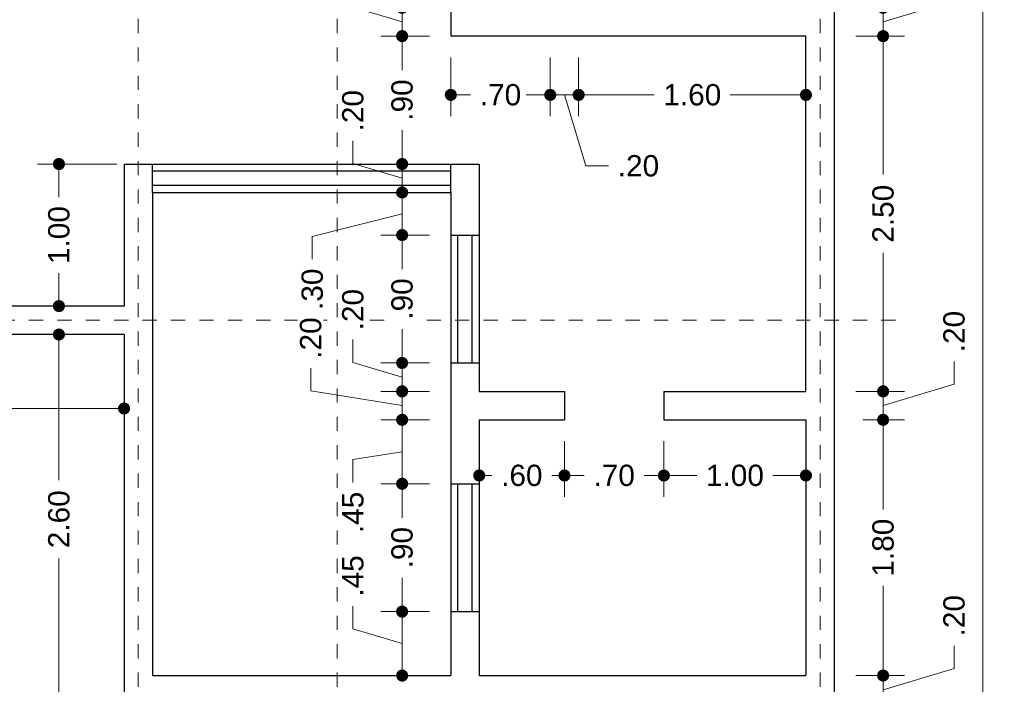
# Model space of a CAD drawing. Header units: millimetres. Extents: x -2.4 to 10.2, y -6 to 15.
# Tile 3 of 6: x 3.3 to 10.2, y -3.7 to 1. Entities that reach past the tile are written whole.
import ezdxf

# ---------------------------------------------------------------- set-up
doc = ezdxf.new("R2010")
doc.units = ezdxf.units.MM
doc.header["$LTSCALE"] = 0.001
doc.linetypes.add('CENTER2', pattern=[28.575, 19.05, -3.175, 3.175, -3.175])
for name, color, linetype, lineweight in [('Cotas', 7, 'Continuous', 18), ('Ejes', 7, 'CENTER2', 5), ('Muros', 7, 'Continuous', 30), ('Ventanas', 250, 'Continuous', 25)]:
    doc.layers.add(name, color=color, linetype=linetype, lineweight=lineweight)
doc.styles.get("Standard").update_dxf_attribs({"font": 'arial.ttf'})
doc.dimstyles.new('1-100', dxfattribs={"dimscale": 100, "dimtxt": 0.0015, "dimasz": 0.00085, "dimexe": 0.0015, "dimexo": 0.0015, "dimgap": 0.0008, "dimtad": 0, "dimzin": 4, "dimdsep": 46, "dimtxsty": 'Standard', "dimblk": 'DOT', "dimcen": 0.0009, "dimclrd": 256, "dimclre": 256, "dimclrt": 256, "dimadec": 0, "dimazin": 0, "dimtfac": 1, "dimtofl": 0, "dimtmove": 1, "dimatfit": 2, "dimfxl": 0.0015, "dimtfill": 1, "dimtolj": 1, "dimtzin": 4, "dimlwd": -1, "dimlwe": -1, "dimarcsym": 0})

# ---------------------------------------------------------------- blocks, each defined once
blk = doc.blocks.new('_DOT')
at = {"color": 0, "linetype": 'ByBlock'}
blk.add_line((-0.5, 0), (-1, 0), dxfattribs=at)
at = {"color": 0, "linetype": 'ByBlock', "const_width": 0.5}
blk.add_lwpolyline([(-0.25, 0, 1), (0.25, 0, 1)], format="xyb", close=True, dxfattribs=at)
blk = doc.blocks.new('*D76')
at = {"layer": 'Cotas', "transparency": 16777216}
for p, q in [((-0.2102, -1.35), (-0.2102, -5.2166)), ((9.05, -3.95), (9.05, -5.2166)), ((-0.1252, -5.0666), (4.1451, -5.0666)), ((8.965, -5.0666), (4.6947, -5.0666))]:
    blk.add_line(p, q, dxfattribs=at)
at = {"layer": 'Defpoints', "color": 0, "transparency": 16777216}
for p in [(-0.2102, -1.2), (9.05, -3.8), (9.05, -5.0666)]:
    blk.add_point(p, dxfattribs=at)
at = {"layer": 'Cotas', "transparency": 16777216, "xscale": 0.08499999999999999, "yscale": 0.08499999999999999, "zscale": 0.08499999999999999, "rotation": 180}
blk.add_blockref('_DOT', (-0.2102, -5.0666), dxfattribs=at)
at = {"layer": 'Cotas', "transparency": 16777216, "xscale": 0.08499999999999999, "yscale": 0.08499999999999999, "zscale": 0.08499999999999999}
blk.add_blockref('_DOT', (9.05, -5.0666), dxfattribs=at)
at = {"layer": 'Cotas', "transparency": 16777216, "insert": (4.4199, -5.0666), "char_height": 0.15, "attachment_point": 5, "bg_fill": 3, "box_fill_scale": 1.1, "bg_fill_color": 256, "bg_fill_true_color": 13158600, "bg_fill_transparency": 0}
blk.add_mtext('\\A1;9.26', dxfattribs=at)
blk = doc.blocks.new('*D77')
at = {"layer": 'Cotas', "transparency": 16777216}
for p, q in [((-0.1102, -1.35), (-0.1102, -4.9458)), ((4.15, -3.95), (4.15, -4.9458)), ((-0.0252, -4.7958), (1.7421, -4.7958)), ((4.065, -4.7958), (2.2977, -4.7958))]:
    blk.add_line(p, q, dxfattribs=at)
at = {"layer": 'Defpoints', "color": 0, "transparency": 16777216}
for p in [(-0.1102, -1.2), (4.15, -3.8), (4.15, -4.7958)]:
    blk.add_point(p, dxfattribs=at)
at = {"layer": 'Cotas', "transparency": 16777216, "xscale": 0.08499999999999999, "yscale": 0.08499999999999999, "zscale": 0.08499999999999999, "rotation": 180}
blk.add_blockref('_DOT', (-0.1102, -4.7958), dxfattribs=at)
at = {"layer": 'Cotas', "transparency": 16777216, "xscale": 0.08499999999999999, "yscale": 0.08499999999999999, "zscale": 0.08499999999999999}
blk.add_blockref('_DOT', (4.15, -4.7958), dxfattribs=at)
at = {"layer": 'Cotas', "transparency": 16777216, "insert": (2.0199, -4.7958), "char_height": 0.15, "attachment_point": 5, "bg_fill": 3, "box_fill_scale": 1.1, "bg_fill_color": 256, "bg_fill_true_color": 13158600, "bg_fill_transparency": 0}
blk.add_mtext('\\A1;4.26', dxfattribs=at)
blk = doc.blocks.new('*D81')
at = {"layer": 'Cotas', "transparency": 16777216}
for p, q in [((1.1, -1.35), (1.1, -1.8705)), ((4.05, -1.35), (4.05, -1.8705)), ((1.185, -1.7205), (2.2983, -1.7205)), ((3.965, -1.7205), (2.8517, -1.7205))]:
    blk.add_line(p, q, dxfattribs=at)
at = {"layer": 'Defpoints', "color": 0, "transparency": 16777216}
for p in [(1.1, -1.2), (4.05, -1.2), (4.05, -1.7205)]:
    blk.add_point(p, dxfattribs=at)
at = {"layer": 'Cotas', "transparency": 16777216, "xscale": 0.08499999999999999, "yscale": 0.08499999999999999, "zscale": 0.08499999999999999, "rotation": 180}
blk.add_blockref('_DOT', (1.1, -1.7205), dxfattribs=at)
at = {"layer": 'Cotas', "transparency": 16777216, "xscale": 0.08499999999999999, "yscale": 0.08499999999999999, "zscale": 0.08499999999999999}
blk.add_blockref('_DOT', (4.05, -1.7205), dxfattribs=at)
at = {"layer": 'Cotas', "transparency": 16777216, "insert": (2.575, -1.7205), "char_height": 0.15, "attachment_point": 5, "bg_fill": 3, "box_fill_scale": 1.1, "bg_fill_color": 256, "bg_fill_true_color": 13158600, "bg_fill_transparency": 0}
blk.add_mtext('\\A1;2.95', dxfattribs=at)
blk = doc.blocks.new('*D89')
at = {"layer": 'Cotas', "transparency": 16777216}
for p, q in [((-0.3606, 14.4), (-1.5547, 14.4)), ((-1.4047, 14.315), (-1.4047, 5.6258)), ((-1.4047, -3.715), (-1.4047, 4.9742)), ((3.9, -3.8), (-1.5547, -3.8))]:
    blk.add_line(p, q, dxfattribs=at)
at = {"layer": 'Defpoints', "color": 0, "transparency": 16777216}
for p in [(-1.4047, 14.4), (-0.2106, 14.4), (4.05, -3.8)]:
    blk.add_point(p, dxfattribs=at)
at = {"layer": 'Cotas', "transparency": 16777216, "xscale": 0.08499999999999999, "yscale": 0.08499999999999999, "zscale": 0.08499999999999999}
for p, rotation in [((-1.4047, 14.4), 90), ((-1.4047, -3.8), 270)]:
    blk.add_blockref('_DOT', p, dxfattribs=dict(at, rotation=rotation))
at = {"layer": 'Cotas', "transparency": 16777216, "insert": (-1.4047, 5.3), "char_height": 0.15, "attachment_point": 5, "rotation": 90, "bg_fill": 3, "box_fill_scale": 1.1, "bg_fill_color": 256, "bg_fill_true_color": 13158600, "bg_fill_transparency": 0}
blk.add_mtext('\\A1;18.20', dxfattribs=at)
blk = doc.blocks.new('*D110')
at = {"layer": 'Cotas', "transparency": 16777216}
for p, q in [((5.6612, -3.2711), (5.6612, -3.1111)), ((6.2, -3.15), (5.8575, -3.15)), ((6.0075, -3.515), (6.0075, -3.235)), ((6.0075, -3.375), (5.6612, -3.2711)), ((6.2, -3.6), (5.8575, -3.6))]:
    blk.add_line(p, q, dxfattribs=at)
at = {"layer": 'Defpoints', "color": 0, "transparency": 16777216}
for p in [(6.0075, -3.15), (6.35, -3.15), (6.35, -3.6)]:
    blk.add_point(p, dxfattribs=at)
at = {"layer": 'Cotas', "transparency": 16777216, "xscale": 0.08499999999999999, "yscale": 0.08499999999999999, "zscale": 0.08499999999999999}
for p, rotation in [((6.0075, -3.15), 90), ((6.0075, -3.6), 270)]:
    blk.add_blockref('_DOT', p, dxfattribs=dict(at, rotation=rotation))
at = {"layer": 'Cotas', "transparency": 16777216, "insert": (5.6612, -2.8992), "char_height": 0.15, "attachment_point": 5, "rotation": 90, "bg_fill": 3, "box_fill_scale": 1.1, "bg_fill_color": 256, "bg_fill_true_color": 13158600, "bg_fill_transparency": 0}
blk.add_mtext('\\A1;.45', dxfattribs=at)
blk = doc.blocks.new('*D111')
at = {"layer": 'Cotas', "transparency": 16777216}
for p, q in [((6.2, -2.25), (5.8575, -2.25)), ((6.0075, -2.335), (6.0075, -2.4889)), ((6.0075, -3.065), (6.0075, -2.9111)), ((6.2, -3.15), (5.8575, -3.15))]:
    blk.add_line(p, q, dxfattribs=at)
at = {"layer": 'Defpoints', "color": 0, "transparency": 16777216}
for p in [(6.0075, -2.25), (6.35, -2.25), (6.35, -3.15)]:
    blk.add_point(p, dxfattribs=at)
at = {"layer": 'Cotas', "transparency": 16777216, "xscale": 0.08499999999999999, "yscale": 0.08499999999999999, "zscale": 0.08499999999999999}
for p, rotation in [((6.0075, -2.25), 90), ((6.0075, -3.15), 270)]:
    blk.add_blockref('_DOT', p, dxfattribs=dict(at, rotation=rotation))
at = {"layer": 'Cotas', "transparency": 16777216, "insert": (6.0075, -2.7), "char_height": 0.15, "attachment_point": 5, "rotation": 90, "bg_fill": 3, "box_fill_scale": 1.1, "bg_fill_color": 256, "bg_fill_true_color": 13158600, "bg_fill_transparency": 0}
blk.add_mtext('\\A1;.90', dxfattribs=at)
blk = doc.blocks.new('*D112')
at = {"layer": 'Cotas', "transparency": 16777216}
for p, q in [((6.2, -1.8), (5.8575, -1.8)), ((6.0075, -2.165), (6.0075, -1.885)), ((6.0075, -2.025), (5.6612, -2.0802)), ((5.6612, -2.0802), (5.6612, -2.2402)), ((6.2, -2.25), (5.8575, -2.25))]:
    blk.add_line(p, q, dxfattribs=at)
at = {"layer": 'Defpoints', "color": 0, "transparency": 16777216}
for p in [(6.0075, -1.8), (6.35, -1.8), (6.35, -2.25)]:
    blk.add_point(p, dxfattribs=at)
at = {"layer": 'Cotas', "transparency": 16777216, "xscale": 0.08499999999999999, "yscale": 0.08499999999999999, "zscale": 0.08499999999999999}
for p, rotation in [((6.0075, -1.8), 90), ((6.0075, -2.25), 270)]:
    blk.add_blockref('_DOT', p, dxfattribs=dict(at, rotation=rotation))
at = {"layer": 'Cotas', "transparency": 16777216, "insert": (5.6612, -2.4521), "char_height": 0.15, "attachment_point": 5, "rotation": 90, "bg_fill": 3, "box_fill_scale": 1.1, "bg_fill_color": 256, "bg_fill_true_color": 13158600, "bg_fill_transparency": 0}
blk.add_mtext('\\A1;.45', dxfattribs=at)
blk = doc.blocks.new('*D113')
at = {"layer": 'Cotas', "transparency": 16777216}
for p, q in [((5.364, -1.596), (5.364, -1.436)), ((6.0075, -1.515), (6.0075, -1.43)), ((6.0075, -1.7), (5.364, -1.596)), ((6.2, -1.6), (5.8575, -1.6)), ((6.0075, -1.8), (6.0075, -1.6)), ((6.2, -1.8), (5.8575, -1.8)), ((6.0075, -1.885), (6.0075, -1.97))]:
    blk.add_line(p, q, dxfattribs=at)
at = {"layer": 'Defpoints', "color": 0, "transparency": 16777216}
for p in [(6.0075, -1.6), (6.35, -1.6), (6.35, -1.8)]:
    blk.add_point(p, dxfattribs=at)
at = {"layer": 'Cotas', "transparency": 16777216, "xscale": 0.08499999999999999, "yscale": 0.08499999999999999, "zscale": 0.08499999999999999}
for p, rotation in [((6.0075, -1.6), 270), ((6.0075, -1.8), 90)]:
    blk.add_blockref('_DOT', p, dxfattribs=dict(at, rotation=rotation))
at = {"layer": 'Cotas', "transparency": 16777216, "insert": (5.364, -1.2249), "char_height": 0.15, "attachment_point": 5, "rotation": 90, "bg_fill": 3, "box_fill_scale": 1.1, "bg_fill_color": 256, "bg_fill_true_color": 13158600, "bg_fill_transparency": 0}
blk.add_mtext('\\A1;.20', dxfattribs=at)
blk = doc.blocks.new('*D114')
at = {"layer": 'Cotas', "transparency": 16777216}
for p, q in [((5.6609, -1.396), (5.6609, -1.236)), ((6.0075, -1.315), (6.0075, -1.23)), ((6.0075, -1.5), (5.6609, -1.396)), ((6.2, -1.4), (5.8575, -1.4)), ((6.0075, -1.6), (6.0075, -1.4)), ((6.2, -1.6), (5.8575, -1.6)), ((6.0075, -1.685), (6.0075, -1.77))]:
    blk.add_line(p, q, dxfattribs=at)
at = {"layer": 'Defpoints', "color": 0, "transparency": 16777216}
for p in [(6.0075, -1.4), (6.35, -1.4), (6.35, -1.6)]:
    blk.add_point(p, dxfattribs=at)
at = {"layer": 'Cotas', "transparency": 16777216, "xscale": 0.08499999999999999, "yscale": 0.08499999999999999, "zscale": 0.08499999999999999}
for p, rotation in [((6.0075, -1.4), 270), ((6.0075, -1.6), 90)]:
    blk.add_blockref('_DOT', p, dxfattribs=dict(at, rotation=rotation))
at = {"layer": 'Cotas', "transparency": 16777216, "insert": (5.6609, -1.0249), "char_height": 0.15, "attachment_point": 5, "rotation": 90, "bg_fill": 3, "box_fill_scale": 1.1, "bg_fill_color": 256, "bg_fill_true_color": 13158600, "bg_fill_transparency": 0}
blk.add_mtext('\\A1;.20', dxfattribs=at)
blk = doc.blocks.new('*D115')
at = {"layer": 'Cotas', "transparency": 16777216}
for p, q in [((6.2, -0.5), (5.8575, -0.5)), ((6.0075, -0.585), (6.0075, -0.7389)), ((6.0075, -1.315), (6.0075, -1.1611)), ((6.2, -1.4), (5.8575, -1.4))]:
    blk.add_line(p, q, dxfattribs=at)
at = {"layer": 'Defpoints', "color": 0, "transparency": 16777216}
for p in [(6.0075, -0.5), (6.35, -0.5), (6.35, -1.4)]:
    blk.add_point(p, dxfattribs=at)
at = {"layer": 'Cotas', "transparency": 16777216, "xscale": 0.08499999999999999, "yscale": 0.08499999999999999, "zscale": 0.08499999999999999}
for p, rotation in [((6.0075, -0.5), 90), ((6.0075, -1.4), 270)]:
    blk.add_blockref('_DOT', p, dxfattribs=dict(at, rotation=rotation))
at = {"layer": 'Cotas', "transparency": 16777216, "insert": (6.0075, -0.95), "char_height": 0.15, "attachment_point": 5, "rotation": 90, "bg_fill": 3, "box_fill_scale": 1.1, "bg_fill_color": 256, "bg_fill_true_color": 13158600, "bg_fill_transparency": 0}
blk.add_mtext('\\A1;.90', dxfattribs=at)
blk = doc.blocks.new('*D116')
at = {"layer": 'Cotas', "transparency": 16777216}
for p, q in [((6.0075, -0.115), (6.0075, -0.03)), ((6.2, -0.2), (5.8575, -0.2)), ((6.0075, -0.5), (6.0075, -0.2)), ((6.0075, -0.35), (5.3753, -0.5103)), ((5.3753, -0.5103), (5.3753, -0.6703)), ((6.2, -0.5), (5.8575, -0.5)), ((6.0075, -0.585), (6.0075, -0.67))]:
    blk.add_line(p, q, dxfattribs=at)
at = {"layer": 'Defpoints', "color": 0, "transparency": 16777216}
for p in [(6.0075, -0.2), (6.35, -0.2), (6.35, -0.5)]:
    blk.add_point(p, dxfattribs=at)
at = {"layer": 'Cotas', "transparency": 16777216, "xscale": 0.08499999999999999, "yscale": 0.08499999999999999, "zscale": 0.08499999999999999}
for p, rotation in [((6.0075, -0.2), 270), ((6.0075, -0.5), 90)]:
    blk.add_blockref('_DOT', p, dxfattribs=dict(at, rotation=rotation))
at = {"layer": 'Cotas', "transparency": 16777216, "insert": (5.3753, -0.8814), "char_height": 0.15, "attachment_point": 5, "rotation": 90, "bg_fill": 3, "box_fill_scale": 1.1, "bg_fill_color": 256, "bg_fill_true_color": 13158600, "bg_fill_transparency": 0}
blk.add_mtext('\\A1;.30', dxfattribs=at)
blk = doc.blocks.new('*D117')
at = {"layer": 'Cotas', "transparency": 16777216}
for p, q in [((5.6609, 0.004), (5.6609, 0.164)), ((6.0075, 0.085), (6.0075, 0.17)), ((6.0075, -0.1), (5.6609, 0.004)), ((6.2, 0), (5.8575, 0)), ((6.0075, -0.2), (6.0075, 0)), ((6.2, -0.2), (5.8575, -0.2)), ((6.0075, -0.285), (6.0075, -0.37))]:
    blk.add_line(p, q, dxfattribs=at)
at = {"layer": 'Defpoints', "color": 0, "transparency": 16777216}
for p in [(6.0075, 0), (6.35, 0), (6.35, -0.2)]:
    blk.add_point(p, dxfattribs=at)
at = {"layer": 'Cotas', "transparency": 16777216, "xscale": 0.08499999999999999, "yscale": 0.08499999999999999, "zscale": 0.08499999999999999}
for p, rotation in [((6.0075, 0), 270), ((6.0075, -0.2), 90)]:
    blk.add_blockref('_DOT', p, dxfattribs=dict(at, rotation=rotation))
at = {"layer": 'Cotas', "transparency": 16777216, "insert": (5.6609, 0.3751), "char_height": 0.15, "attachment_point": 5, "rotation": 90, "bg_fill": 3, "box_fill_scale": 1.1, "bg_fill_color": 256, "bg_fill_true_color": 13158600, "bg_fill_transparency": 0}
blk.add_mtext('\\A1;.20', dxfattribs=at)
blk = doc.blocks.new('*D118')
at = {"layer": 'Cotas', "transparency": 16777216}
for p, q in [((6.55, -1.95), (6.55, -2.3421)), ((7.15, -1.95), (7.15, -2.3421)), ((6.635, -2.1921), (6.6389, -2.1921)), ((7.065, -2.1921), (7.0611, -2.1921))]:
    blk.add_line(p, q, dxfattribs=at)
at = {"layer": 'Defpoints', "color": 0, "transparency": 16777216}
for p in [(6.55, -1.8), (7.15, -1.8), (7.15, -2.1921)]:
    blk.add_point(p, dxfattribs=at)
at = {"layer": 'Cotas', "transparency": 16777216, "xscale": 0.08499999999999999, "yscale": 0.08499999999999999, "zscale": 0.08499999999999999, "rotation": 180}
blk.add_blockref('_DOT', (6.55, -2.1921), dxfattribs=at)
at = {"layer": 'Cotas', "transparency": 16777216, "xscale": 0.08499999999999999, "yscale": 0.08499999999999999, "zscale": 0.08499999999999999}
blk.add_blockref('_DOT', (7.15, -2.1921), dxfattribs=at)
at = {"layer": 'Cotas', "transparency": 16777216, "insert": (6.85, -2.1921), "char_height": 0.15, "attachment_point": 5, "bg_fill": 3, "box_fill_scale": 1.1, "bg_fill_color": 256, "bg_fill_true_color": 13158600, "bg_fill_transparency": 0}
blk.add_mtext('\\A1;.60', dxfattribs=at)
blk = doc.blocks.new('*D119')
at = {"layer": 'Cotas', "transparency": 16777216}
for p, q in [((7.15, -1.95), (7.15, -2.3421)), ((7.85, -1.95), (7.85, -2.3421)), ((7.235, -2.1921), (7.2889, -2.1921)), ((7.765, -2.1921), (7.7111, -2.1921))]:
    blk.add_line(p, q, dxfattribs=at)
at = {"layer": 'Defpoints', "color": 0, "transparency": 16777216}
for p in [(7.15, -1.8), (7.85, -1.8), (7.85, -2.1921)]:
    blk.add_point(p, dxfattribs=at)
at = {"layer": 'Cotas', "transparency": 16777216, "xscale": 0.08499999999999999, "yscale": 0.08499999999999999, "zscale": 0.08499999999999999, "rotation": 180}
blk.add_blockref('_DOT', (7.15, -2.1921), dxfattribs=at)
at = {"layer": 'Cotas', "transparency": 16777216, "xscale": 0.08499999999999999, "yscale": 0.08499999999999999, "zscale": 0.08499999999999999}
blk.add_blockref('_DOT', (7.85, -2.1921), dxfattribs=at)
at = {"layer": 'Cotas', "transparency": 16777216, "insert": (7.5, -2.1921), "char_height": 0.15, "attachment_point": 5, "bg_fill": 3, "box_fill_scale": 1.1, "bg_fill_color": 256, "bg_fill_true_color": 13158600, "bg_fill_transparency": 0}
blk.add_mtext('\\A1;.70', dxfattribs=at)
blk = doc.blocks.new('*D120')
at = {"layer": 'Cotas', "transparency": 16777216}
for p, q in [((7.85, -1.95), (7.85, -2.3421)), ((8.85, -1.95), (8.85, -2.3421)), ((7.935, -2.1921), (8.0825, -2.1921)), ((8.765, -2.1921), (8.6175, -2.1921))]:
    blk.add_line(p, q, dxfattribs=at)
at = {"layer": 'Defpoints', "color": 0, "transparency": 16777216}
for p in [(7.85, -1.8), (8.85, -1.8), (8.85, -2.1921)]:
    blk.add_point(p, dxfattribs=at)
at = {"layer": 'Cotas', "transparency": 16777216, "xscale": 0.08499999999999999, "yscale": 0.08499999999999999, "zscale": 0.08499999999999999, "rotation": 180}
blk.add_blockref('_DOT', (7.85, -2.1921), dxfattribs=at)
at = {"layer": 'Cotas', "transparency": 16777216, "xscale": 0.08499999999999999, "yscale": 0.08499999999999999, "zscale": 0.08499999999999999}
blk.add_blockref('_DOT', (8.85, -2.1921), dxfattribs=at)
at = {"layer": 'Cotas', "transparency": 16777216, "insert": (8.35, -2.1921), "char_height": 0.15, "attachment_point": 5, "bg_fill": 3, "box_fill_scale": 1.1, "bg_fill_color": 256, "bg_fill_true_color": 13158600, "bg_fill_transparency": 0}
blk.add_mtext('\\A1;1.00', dxfattribs=at)
blk = doc.blocks.new('*D121')
at = {"layer": 'Cotas', "transparency": 16777216}
for p, q in [((6.2, 0.9), (5.8575, 0.9)), ((6.0075, 0.815), (6.0075, 0.6611)), ((6.0075, 0.085), (6.0075, 0.2389)), ((6.2, 0), (5.8575, 0))]:
    blk.add_line(p, q, dxfattribs=at)
at = {"layer": 'Defpoints', "color": 0, "transparency": 16777216}
for p in [(6.0075, 0.9), (6.35, 0.9), (6.35, 0)]:
    blk.add_point(p, dxfattribs=at)
at = {"layer": 'Cotas', "transparency": 16777216, "xscale": 0.08499999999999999, "yscale": 0.08499999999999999, "zscale": 0.08499999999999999}
for p, rotation in [((6.0075, 0.9), 90), ((6.0075, 0), 270)]:
    blk.add_blockref('_DOT', p, dxfattribs=dict(at, rotation=rotation))
at = {"layer": 'Cotas', "transparency": 16777216, "insert": (6.0075, 0.45), "char_height": 0.15, "attachment_point": 5, "rotation": 90, "bg_fill": 3, "box_fill_scale": 1.1, "bg_fill_color": 256, "bg_fill_true_color": 13158600, "bg_fill_transparency": 0}
blk.add_mtext('\\A1;.90', dxfattribs=at)
blk = doc.blocks.new('*D122')
at = {"layer": 'Cotas', "transparency": 16777216}
for p, q in [((5.6609, 1.104), (5.6609, 1.264)), ((6.0075, 1.185), (6.0075, 1.27)), ((6.0075, 1), (5.6609, 1.104)), ((6.2, 1.1), (5.8575, 1.1)), ((6.0075, 0.9), (6.0075, 1.1)), ((6.2, 0.9), (5.8575, 0.9)), ((6.0075, 0.815), (6.0075, 0.73))]:
    blk.add_line(p, q, dxfattribs=at)
at = {"layer": 'Defpoints', "color": 0, "transparency": 16777216}
for p in [(6.0075, 1.1), (6.35, 1.1), (6.35, 0.9)]:
    blk.add_point(p, dxfattribs=at)
at = {"layer": 'Cotas', "transparency": 16777216, "xscale": 0.08499999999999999, "yscale": 0.08499999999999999, "zscale": 0.08499999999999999}
for p, rotation in [((6.0075, 1.1), 270), ((6.0075, 0.9), 90)]:
    blk.add_blockref('_DOT', p, dxfattribs=dict(at, rotation=rotation))
at = {"layer": 'Cotas', "transparency": 16777216, "insert": (5.6609, 1.4751), "char_height": 0.15, "attachment_point": 5, "rotation": 90, "bg_fill": 3, "box_fill_scale": 1.1, "bg_fill_color": 256, "bg_fill_true_color": 13158600, "bg_fill_transparency": 0}
blk.add_mtext('\\A1;.20', dxfattribs=at)
blk = doc.blocks.new('*D127')
at = {"layer": 'Cotas', "transparency": 16777216}
for p, q in [((6.35, 0.75), (6.35, 0.3365)), ((7.05, 0.75), (7.05, 0.3365)), ((6.435, 0.4865), (6.4889, 0.4865)), ((6.965, 0.4865), (6.9111, 0.4865))]:
    blk.add_line(p, q, dxfattribs=at)
at = {"layer": 'Defpoints', "color": 0, "transparency": 16777216}
for p in [(6.35, 0.9), (7.05, 0.9), (7.05, 0.4865)]:
    blk.add_point(p, dxfattribs=at)
at = {"layer": 'Cotas', "transparency": 16777216, "xscale": 0.08499999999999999, "yscale": 0.08499999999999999, "zscale": 0.08499999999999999, "rotation": 180}
blk.add_blockref('_DOT', (6.35, 0.4865), dxfattribs=at)
at = {"layer": 'Cotas', "transparency": 16777216, "xscale": 0.08499999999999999, "yscale": 0.08499999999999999, "zscale": 0.08499999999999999}
blk.add_blockref('_DOT', (7.05, 0.4865), dxfattribs=at)
at = {"layer": 'Cotas', "transparency": 16777216, "insert": (6.7, 0.4865), "char_height": 0.15, "attachment_point": 5, "bg_fill": 3, "box_fill_scale": 1.1, "bg_fill_color": 256, "bg_fill_true_color": 13158600, "bg_fill_transparency": 0}
blk.add_mtext('\\A1;.70', dxfattribs=at)
blk = doc.blocks.new('*D128')
at = {"layer": 'Cotas', "transparency": 16777216}
for p, q in [((7.05, 0.75), (7.05, 0.3365)), ((7.25, 0.75), (7.25, 0.3365)), ((6.965, 0.4865), (6.88, 0.4865)), ((7.05, 0.4865), (7.25, 0.4865)), ((7.15, 0.4865), (7.2999, -0.0133)), ((7.335, 0.4865), (7.42, 0.4865)), ((7.2999, -0.0133), (7.4599, -0.0133))]:
    blk.add_line(p, q, dxfattribs=at)
at = {"layer": 'Defpoints', "color": 0, "transparency": 16777216}
for p in [(7.05, 0.9), (7.25, 0.9), (7.25, 0.4865)]:
    blk.add_point(p, dxfattribs=at)
at = {"layer": 'Cotas', "transparency": 16777216, "xscale": 0.08499999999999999, "yscale": 0.08499999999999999, "zscale": 0.08499999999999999}
blk.add_blockref('_DOT', (7.05, 0.4865), dxfattribs=at)
at = {"layer": 'Cotas', "transparency": 16777216, "xscale": 0.08499999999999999, "yscale": 0.08499999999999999, "zscale": 0.08499999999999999, "rotation": 180}
blk.add_blockref('_DOT', (7.25, 0.4865), dxfattribs=at)
at = {"layer": 'Cotas', "transparency": 16777216, "insert": (7.671, -0.0133), "char_height": 0.15, "attachment_point": 5, "bg_fill": 3, "box_fill_scale": 1.1, "bg_fill_color": 256, "bg_fill_true_color": 13158600, "bg_fill_transparency": 0}
blk.add_mtext('\\A1;.20', dxfattribs=at)
blk = doc.blocks.new('*D129')
at = {"layer": 'Cotas', "transparency": 16777216}
for p, q in [((7.25, 0.75), (7.25, 0.3365)), ((8.85, 0.75), (8.85, 0.3365)), ((7.335, 0.4865), (7.7825, 0.4865)), ((8.765, 0.4865), (8.3175, 0.4865))]:
    blk.add_line(p, q, dxfattribs=at)
at = {"layer": 'Defpoints', "color": 0, "transparency": 16777216}
for p in [(7.25, 0.9), (8.85, 0.9), (8.85, 0.4865)]:
    blk.add_point(p, dxfattribs=at)
at = {"layer": 'Cotas', "transparency": 16777216, "xscale": 0.08499999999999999, "yscale": 0.08499999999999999, "zscale": 0.08499999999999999, "rotation": 180}
blk.add_blockref('_DOT', (7.25, 0.4865), dxfattribs=at)
at = {"layer": 'Cotas', "transparency": 16777216, "xscale": 0.08499999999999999, "yscale": 0.08499999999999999, "zscale": 0.08499999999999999}
blk.add_blockref('_DOT', (8.85, 0.4865), dxfattribs=at)
at = {"layer": 'Cotas', "transparency": 16777216, "insert": (8.05, 0.4865), "char_height": 0.15, "attachment_point": 5, "bg_fill": 3, "box_fill_scale": 1.1, "bg_fill_color": 256, "bg_fill_true_color": 13158600, "bg_fill_transparency": 0}
blk.add_mtext('\\A1;1.60', dxfattribs=at)
blk = doc.blocks.new('*D130')
at = {"layer": 'Cotas', "transparency": 16777216}
for p, q in [((3.9, -1.2), (3.4416, -1.2)), ((3.5916, -1.285), (3.5916, -2.2242)), ((3.5916, -3.715), (3.5916, -2.7758)), ((3.9, -3.8), (3.4416, -3.8))]:
    blk.add_line(p, q, dxfattribs=at)
at = {"layer": 'Defpoints', "color": 0, "transparency": 16777216}
for p in [(4.05, -1.2), (3.5916, -3.8), (4.05, -3.8)]:
    blk.add_point(p, dxfattribs=at)
at = {"layer": 'Cotas', "transparency": 16777216, "xscale": 0.08499999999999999, "yscale": 0.08499999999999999, "zscale": 0.08499999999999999}
for p, rotation in [((3.5916, -1.2), 90), ((3.5916, -3.8), 270)]:
    blk.add_blockref('_DOT', p, dxfattribs=dict(at, rotation=rotation))
at = {"layer": 'Cotas', "transparency": 16777216, "insert": (3.5916, -2.5), "char_height": 0.15, "attachment_point": 5, "rotation": 90, "bg_fill": 3, "box_fill_scale": 1.1, "bg_fill_color": 256, "bg_fill_true_color": 13158600, "bg_fill_transparency": 0}
blk.add_mtext('\\A1;2.60', dxfattribs=at)
blk = doc.blocks.new('*D131')
at = {"layer": 'Cotas', "transparency": 16777216}
for p, q in [((4, 0), (3.4416, 0)), ((3.5916, -0.085), (3.5916, -0.2325)), ((3.5916, -0.915), (3.5916, -0.7675)), ((3.9, -1), (3.4416, -1))]:
    blk.add_line(p, q, dxfattribs=at)
at = {"layer": 'Defpoints', "color": 0, "transparency": 16777216}
for p in [(3.5916, 0), (4.15, 0), (4.05, -1)]:
    blk.add_point(p, dxfattribs=at)
at = {"layer": 'Cotas', "transparency": 16777216, "xscale": 0.08499999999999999, "yscale": 0.08499999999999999, "zscale": 0.08499999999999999}
for p, rotation in [((3.5916, 0), 90), ((3.5916, -1), 270)]:
    blk.add_blockref('_DOT', p, dxfattribs=dict(at, rotation=rotation))
at = {"layer": 'Cotas', "transparency": 16777216, "insert": (3.5916, -0.5), "char_height": 0.15, "attachment_point": 5, "rotation": 90, "bg_fill": 3, "box_fill_scale": 1.1, "bg_fill_color": 256, "bg_fill_true_color": 13158600, "bg_fill_transparency": 0}
blk.add_mtext('\\A1;1.00', dxfattribs=at)
blk = doc.blocks.new('*D168')
at = {"layer": 'Cotas', "transparency": 16777216}
for p, q in [((9.2, 14.4), (10.2462, 14.4)), ((10.0962, 14.315), (10.0962, 5.6258)), ((10.0962, -3.715), (10.0962, 4.9742)), ((9.2, -3.8), (10.2462, -3.8))]:
    blk.add_line(p, q, dxfattribs=at)
at = {"layer": 'Defpoints', "color": 0, "transparency": 16777216}
for p in [(9.05, 14.4), (10.0962, 14.4), (9.05, -3.8)]:
    blk.add_point(p, dxfattribs=at)
at = {"layer": 'Cotas', "transparency": 16777216, "xscale": 0.08499999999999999, "yscale": 0.08499999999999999, "zscale": 0.08499999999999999}
for p, rotation in [((10.0962, 14.4), 90), ((10.0962, -3.8), 270)]:
    blk.add_blockref('_DOT', p, dxfattribs=dict(at, rotation=rotation))
at = {"layer": 'Cotas', "transparency": 16777216, "insert": (10.0962, 5.3), "char_height": 0.15, "attachment_point": 5, "rotation": 90, "bg_fill": 3, "box_fill_scale": 1.1, "bg_fill_color": 256, "bg_fill_true_color": 13158600, "bg_fill_transparency": 0}
blk.add_mtext('\\A1;18.20', dxfattribs=at)
blk = doc.blocks.new('*D169')
at = {"layer": 'Cotas', "transparency": 16777216}
for p, q in [((9.8929, -3.5501), (9.8929, -3.3901)), ((9.3932, -3.515), (9.3932, -3.43)), ((9.2, -3.6), (9.5432, -3.6)), ((9.3932, -3.7), (9.8929, -3.5501)), ((9.3932, -3.8), (9.3932, -3.6)), ((9.2, -3.8), (9.5432, -3.8)), ((9.3932, -3.885), (9.3932, -3.97))]:
    blk.add_line(p, q, dxfattribs=at)
at = {"layer": 'Defpoints', "color": 0, "transparency": 16777216}
for p in [(9.05, -3.6), (9.3932, -3.6), (9.05, -3.8)]:
    blk.add_point(p, dxfattribs=at)
at = {"layer": 'Cotas', "transparency": 16777216, "xscale": 0.08499999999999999, "yscale": 0.08499999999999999, "zscale": 0.08499999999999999}
for p, rotation in [((9.3932, -3.6), 270), ((9.3932, -3.8), 90)]:
    blk.add_blockref('_DOT', p, dxfattribs=dict(at, rotation=rotation))
at = {"layer": 'Cotas', "transparency": 16777216, "insert": (9.8929, -3.179), "char_height": 0.15, "attachment_point": 5, "rotation": 90, "bg_fill": 3, "box_fill_scale": 1.1, "bg_fill_color": 256, "bg_fill_true_color": 13158600, "bg_fill_transparency": 0}
blk.add_mtext('\\A1;.20', dxfattribs=at)
blk = doc.blocks.new('*D170')
at = {"layer": 'Cotas', "transparency": 16777216}
for p, q in [((9.2497, -1.8), (9.5432, -1.8)), ((9.3932, -1.885), (9.3932, -2.4325)), ((9.3932, -3.515), (9.3932, -2.9675)), ((9.2, -3.6), (9.5432, -3.6))]:
    blk.add_line(p, q, dxfattribs=at)
at = {"layer": 'Defpoints', "color": 0, "transparency": 16777216}
for p in [(9.0997, -1.8), (9.3932, -1.8), (9.05, -3.6)]:
    blk.add_point(p, dxfattribs=at)
at = {"layer": 'Cotas', "transparency": 16777216, "xscale": 0.08499999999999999, "yscale": 0.08499999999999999, "zscale": 0.08499999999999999}
for p, rotation in [((9.3932, -1.8), 90), ((9.3932, -3.6), 270)]:
    blk.add_blockref('_DOT', p, dxfattribs=dict(at, rotation=rotation))
at = {"layer": 'Cotas', "transparency": 16777216, "insert": (9.3932, -2.7), "char_height": 0.15, "attachment_point": 5, "rotation": 90, "bg_fill": 3, "box_fill_scale": 1.1, "bg_fill_color": 256, "bg_fill_true_color": 13158600, "bg_fill_transparency": 0}
blk.add_mtext('\\A1;1.80', dxfattribs=at)
blk = doc.blocks.new('*D171')
at = {"layer": 'Cotas', "transparency": 16777216}
for p, q in [((9.3932, -1.515), (9.3932, -1.43)), ((9.8929, -1.5501), (9.8929, -1.3901)), ((9.3932, -1.7), (9.8929, -1.5501)), ((9.2, -1.6), (9.5432, -1.6)), ((9.3932, -1.8), (9.3932, -1.6)), ((9.2497, -1.8), (9.5432, -1.8)), ((9.3932, -1.885), (9.3932, -1.97))]:
    blk.add_line(p, q, dxfattribs=at)
at = {"layer": 'Defpoints', "color": 0, "transparency": 16777216}
for p in [(9.05, -1.6), (9.3932, -1.6), (9.0997, -1.8)]:
    blk.add_point(p, dxfattribs=at)
at = {"layer": 'Cotas', "transparency": 16777216, "xscale": 0.08499999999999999, "yscale": 0.08499999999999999, "zscale": 0.08499999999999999}
for p, rotation in [((9.3932, -1.6), 270), ((9.3932, -1.8), 90)]:
    blk.add_blockref('_DOT', p, dxfattribs=dict(at, rotation=rotation))
at = {"layer": 'Cotas', "transparency": 16777216, "insert": (9.8929, -1.179), "char_height": 0.15, "attachment_point": 5, "rotation": 90, "bg_fill": 3, "box_fill_scale": 1.1, "bg_fill_color": 256, "bg_fill_true_color": 13158600, "bg_fill_transparency": 0}
blk.add_mtext('\\A1;.20', dxfattribs=at)
blk = doc.blocks.new('*D172')
at = {"layer": 'Cotas', "transparency": 16777216}
for p, q in [((9.2, 0.9), (9.5432, 0.9)), ((9.3932, 0.815), (9.3932, -0.0742)), ((9.3932, -1.515), (9.3932, -0.6258)), ((9.2, -1.6), (9.5432, -1.6))]:
    blk.add_line(p, q, dxfattribs=at)
at = {"layer": 'Defpoints', "color": 0, "transparency": 16777216}
for p in [(9.05, 0.9), (9.3932, 0.9), (9.05, -1.6)]:
    blk.add_point(p, dxfattribs=at)
at = {"layer": 'Cotas', "transparency": 16777216, "xscale": 0.08499999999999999, "yscale": 0.08499999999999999, "zscale": 0.08499999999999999}
for p, rotation in [((9.3932, 0.9), 90), ((9.3932, -1.6), 270)]:
    blk.add_blockref('_DOT', p, dxfattribs=dict(at, rotation=rotation))
at = {"layer": 'Cotas', "transparency": 16777216, "insert": (9.3932, -0.35), "char_height": 0.15, "attachment_point": 5, "rotation": 90, "bg_fill": 3, "box_fill_scale": 1.1, "bg_fill_color": 256, "bg_fill_true_color": 13158600, "bg_fill_transparency": 0}
blk.add_mtext('\\A1;2.50', dxfattribs=at)
blk = doc.blocks.new('*D173')
at = {"layer": 'Cotas', "transparency": 16777216}
for p, q in [((9.3932, 1.185), (9.3932, 1.27)), ((9.8929, 1.1499), (9.8929, 1.3099)), ((9.3932, 1), (9.8929, 1.1499)), ((9.2, 1.1), (9.5432, 1.1)), ((9.3932, 0.9), (9.3932, 1.1)), ((9.2, 0.9), (9.5432, 0.9)), ((9.3932, 0.815), (9.3932, 0.73))]:
    blk.add_line(p, q, dxfattribs=at)
at = {"layer": 'Defpoints', "color": 0, "transparency": 16777216}
for p in [(9.05, 1.1), (9.3932, 1.1), (9.05, 0.9)]:
    blk.add_point(p, dxfattribs=at)
at = {"layer": 'Cotas', "transparency": 16777216, "xscale": 0.08499999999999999, "yscale": 0.08499999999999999, "zscale": 0.08499999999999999}
for p, rotation in [((9.3932, 1.1), 270), ((9.3932, 0.9), 90)]:
    blk.add_blockref('_DOT', p, dxfattribs=dict(at, rotation=rotation))
at = {"layer": 'Cotas', "transparency": 16777216, "insert": (9.8929, 1.521), "char_height": 0.15, "attachment_point": 5, "rotation": 90, "bg_fill": 3, "box_fill_scale": 1.1, "bg_fill_color": 256, "bg_fill_true_color": 13158600, "bg_fill_transparency": 0}
blk.add_mtext('\\A1;.20', dxfattribs=at)

msp = doc.modelspace()

# ---------------------------------------------------------------- linework, layer by layer
at = {"layer": 'Ejes', "linetype": 'CENTER2'}
for p, q in [((4.15, -5.2788), (4.15, 14.9)), ((5.55, -5.2788), (5.55, 14.9)), ((8.95, -5.2788), (8.95, 14.9)), ((-1.6196, -1.1), (9.55, -1.1))]:
    msp.add_line(p, q, dxfattribs=at)
at = {"layer": 'Muros'}
for p, q in [((9.05, -3.8), (9.05, 14.4)), ((6.35, 1.1), (6.35, 0.9)), ((8.85, 0.9), (6.35, 0.9)), ((8.85, -1.6), (8.85, 0.9)), ((4.05, 0), (4.05, -1)), ((4.05, 0), (6.55, 0)), ((6.55, 0), (6.55, -1.6)), ((4.25, -0.2), (6.35, -0.2)), ((4.25, -0.2), (4.25, -3.6)), ((6.35, -0.2), (6.35, -1.8)), ((4.05, -1), (1.1, -1)), ((4.05, -1.2), (1.1, -1.2)), ((4.05, -1.2), (4.05, -3.8)), ((6.55, -1.6), (7.15, -1.6)), ((7.15, -1.6), (7.15, -1.8)), ((7.85, -1.6), (8.85, -1.6)), ((7.85, -1.6), (7.85, -1.8)), ((6.35, -1.8), (6.35, -3.6)), ((6.55, -1.8), (7.15, -1.8)), ((6.55, -1.8), (6.55, -3.6)), ((7.85, -1.8), (8.85, -1.8)), ((8.85, -1.8), (8.85, -3.6)), ((4.25, -3.6), (6.35, -3.6)), ((6.55, -3.6), (8.85, -3.6))]:
    msp.add_line(p, q, dxfattribs=at)
at = {"layer": 'Ventanas'}
for p, q in [((4.25, -0.2), (4.25, 0)), ((6.35, -0.2), (6.35, 0)), ((6.35, -0.05), (4.25, -0.05)), ((6.35, -0.15), (4.25, -0.15)), ((6.35, -0.5), (6.55, -0.5)), ((6.4, -1.4), (6.4, -0.5)), ((6.5, -1.4), (6.5, -0.5)), ((6.35, -1.4), (6.55, -1.4)), ((6.35, -2.25), (6.55, -2.25)), ((6.4, -3.15), (6.4, -2.25)), ((6.5, -3.15), (6.5, -2.25)), ((6.35, -3.15), (6.55, -3.15))]:
    msp.add_line(p, q, dxfattribs=at)

# ---------------------------------------------------------------- next in the draw order: dimensions: what is measured, and where the dimension line sits
at = {"layer": 'Cotas'}
dim = msp.add_linear_dim(base=(9.05, -5.0666), p1=(-0.2102, -1.2), p2=(9.05, -3.8), dimstyle='1-100', dxfattribs=at)
dim.commit()
dim.dimension.update_dxf_attribs({"geometry": '*D76', "text_midpoint": (4.4199, -5.0666)})

# ---------------------------------------------------------------- next in the draw order: dimensions: what is measured, and where the dimension line sits
for base, p1, p2, picture, middle in [((10.0962, 14.4), (9.05, -3.8), (9.05, 14.4), '*D168', (10.0962, 5.3)), ((6.0075, -3.15), (6.35, -3.6), (6.35, -3.15), '*D110', (5.6612, -3.0311))]:
    dim = msp.add_linear_dim(base=base, p1=p1, p2=p2, angle=90, dimstyle='1-100', dxfattribs=at)
    dim.commit()
    dim.dimension.update_dxf_attribs({"geometry": picture, "text_midpoint": middle})
dim = msp.add_linear_dim(base=(4.15, -4.7958), p1=(-0.1102, -1.2), p2=(4.15, -3.8), dimstyle='1-100', dxfattribs=at)
dim.commit()
dim.dimension.update_dxf_attribs({"geometry": '*D77', "text_midpoint": (2.0199, -4.7958)})
dim = msp.add_linear_dim(base=(7.15, -2.1921), p1=(6.55, -1.8), p2=(7.15, -1.8), dimstyle='1-100', dxfattribs=at)
dim.commit()
dim.dimension.update_dxf_attribs({"geometry": '*D118', "text_midpoint": (6.85, -2.1921), "dimtype": 160})

# ---------------------------------------------------------------- next in the draw order: dimensions: what is measured, and where the dimension line sits
dim = msp.add_linear_dim(base=(4.05, -1.7205), p1=(1.1, -1.2), p2=(4.05, -1.2), dimstyle='1-100', dxfattribs=at)
dim.commit()
dim.dimension.update_dxf_attribs({"geometry": '*D81', "text_midpoint": (2.575, -1.7205)})
dim = msp.add_linear_dim(base=(7.85, -2.1921), p1=(7.15, -1.8), p2=(7.85, -1.8), dimstyle='1-100', dxfattribs=at)
dim.commit()
dim.dimension.update_dxf_attribs({"geometry": '*D119', "text_midpoint": (7.5, -2.1921), "dimtype": 160})
for base, p1, p2, picture, middle in [((6.0075, -2.25), (6.35, -3.15), (6.35, -2.25), '*D111', (6.0075, -2.7)), ((9.3932, -3.6), (9.05, -3.8), (9.05, -3.6), '*D169', (9.8929, -3.3101))]:
    dim = msp.add_linear_dim(base=base, p1=p1, p2=p2, angle=90, dimstyle='1-100', dxfattribs=at)
    dim.commit()
    dim.dimension.update_dxf_attribs({"geometry": picture, "text_midpoint": middle})

# ---------------------------------------------------------------- next in the draw order: dimensions: what is measured, and where the dimension line sits
for base, p1, p2, picture, middle in [((-1.4047, 14.4), (4.05, -3.8), (-0.2106, 14.4), '*D89', (-1.4047, 5.3)), ((9.3932, -1.8), (9.05, -3.6), (9.0997, -1.8), '*D170', (9.3932, -2.7))]:
    dim = msp.add_linear_dim(base=base, p1=p1, p2=p2, angle=90, dimstyle='1-100', dxfattribs=at)
    dim.commit()
    dim.dimension.update_dxf_attribs({"geometry": picture, "text_midpoint": middle})
dim = msp.add_linear_dim(base=(6.0075, -1.8), p1=(6.35, -2.25), p2=(6.35, -1.8), angle=90, dimstyle='1-100', dxfattribs=at)
dim.commit()
dim.dimension.update_dxf_attribs({"geometry": '*D112', "text_midpoint": (5.6612, -2.3202), "dimtype": 160})
dim = msp.add_linear_dim(base=(8.85, -2.1921), p1=(7.85, -1.8), p2=(8.85, -1.8), dimstyle='1-100', dxfattribs=at)
dim.commit()
dim.dimension.update_dxf_attribs({"geometry": '*D120', "text_midpoint": (8.35, -2.1921)})

# ---------------------------------------------------------------- next in the draw order: dimensions: what is measured, and where the dimension line sits
for base, p1, p2, picture, middle in [((3.5916, 0), (4.05, -1), (4.15, 0), '*D131', (3.5916, -0.5)), ((9.3932, -1.6), (9.0997, -1.8), (9.05, -1.6), '*D171', (9.8929, -1.3101)), ((3.5916, -3.8), (4.05, -1.2), (4.05, -3.8), '*D130', (3.5916, -2.5))]:
    dim = msp.add_linear_dim(base=base, p1=p1, p2=p2, angle=90, dimstyle='1-100', dxfattribs=at)
    dim.commit()
    dim.dimension.update_dxf_attribs({"geometry": picture, "text_midpoint": middle})
dim = msp.add_linear_dim(base=(6.0075, -1.6), p1=(6.35, -1.8), p2=(6.35, -1.6), angle=90, dimstyle='1-100', dxfattribs=at)
dim.commit()
dim.dimension.update_dxf_attribs({"geometry": '*D113', "text_midpoint": (5.364, -1.356), "dimtype": 160})

# ---------------------------------------------------------------- next in the draw order: dimensions: what is measured, and where the dimension line sits
for base, p1, p2, picture, middle in [((9.3932, 0.9), (9.05, -1.6), (9.05, 0.9), '*D172', (9.3932, -0.35)), ((6.0075, -1.4), (6.35, -1.6), (6.35, -1.4), '*D114', (5.6609, -1.156))]:
    dim = msp.add_linear_dim(base=base, p1=p1, p2=p2, angle=90, dimstyle='1-100', dxfattribs=at)
    dim.commit()
    dim.dimension.update_dxf_attribs({"geometry": picture, "text_midpoint": middle})

# ---------------------------------------------------------------- next in the draw order: dimensions: what is measured, and where the dimension line sits
for base, p1, p2, picture, middle in [((9.3932, 1.1), (9.05, 0.9), (9.05, 1.1), '*D173', (9.8929, 1.3899)), ((6.0075, -0.5), (6.35, -1.4), (6.35, -0.5), '*D115', (6.0075, -0.95))]:
    dim = msp.add_linear_dim(base=base, p1=p1, p2=p2, angle=90, dimstyle='1-100', dxfattribs=at)
    dim.commit()
    dim.dimension.update_dxf_attribs({"geometry": picture, "text_midpoint": middle})

# ---------------------------------------------------------------- next in the draw order: dimensions: what is measured, and where the dimension line sits
dim = msp.add_linear_dim(base=(6.0075, -0.2), p1=(6.35, -0.5), p2=(6.35, -0.2), angle=90, dimstyle='1-100', dxfattribs=at)
dim.commit()
dim.dimension.update_dxf_attribs({"geometry": '*D116', "text_midpoint": (5.3753, -0.7503), "dimtype": 160})

# ---------------------------------------------------------------- next in the draw order: dimensions: what is measured, and where the dimension line sits
dim = msp.add_linear_dim(base=(6.0075, 0), p1=(6.35, -0.2), p2=(6.35, 0), angle=90, dimstyle='1-100', dxfattribs=at)
dim.commit()
dim.dimension.update_dxf_attribs({"geometry": '*D117', "text_midpoint": (5.6609, 0.244)})

# ---------------------------------------------------------------- next in the draw order: dimensions: what is measured, and where the dimension line sits
dim = msp.add_linear_dim(base=(6.0075, 0.9), p1=(6.35, 0), p2=(6.35, 0.9), angle=90, dimstyle='1-100', dxfattribs=at)
dim.commit()
dim.dimension.update_dxf_attribs({"geometry": '*D121', "text_midpoint": (6.0075, 0.45)})

# ---------------------------------------------------------------- next in the draw order: dimensions: what is measured, and where the dimension line sits
dim = msp.add_linear_dim(base=(6.0075, 1.1), p1=(6.35, 0.9), p2=(6.35, 1.1), angle=90, dimstyle='1-100', dxfattribs=at)
dim.commit()
dim.dimension.update_dxf_attribs({"geometry": '*D122', "text_midpoint": (5.6609, 1.344)})

# ---------------------------------------------------------------- next in the draw order: dimensions: what is measured, and where the dimension line sits
dim = msp.add_linear_dim(base=(7.05, 0.4865), p1=(6.35, 0.9), p2=(7.05, 0.9), dimstyle='1-100', dxfattribs=at)
dim.commit()
dim.dimension.update_dxf_attribs({"geometry": '*D127', "text_midpoint": (6.7, 0.4865), "dimtype": 160})

# ---------------------------------------------------------------- next in the draw order: dimensions: what is measured, and where the dimension line sits
dim = msp.add_linear_dim(base=(7.25, 0.4865), p1=(7.05, 0.9), p2=(7.25, 0.9), dimstyle='1-100', dxfattribs=at)
dim.commit()
dim.dimension.update_dxf_attribs({"geometry": '*D128', "text_midpoint": (7.5399, -0.0133)})

# ---------------------------------------------------------------- next in the draw order: dimensions: what is measured, and where the dimension line sits
dim = msp.add_linear_dim(base=(8.85, 0.4865), p1=(7.25, 0.9), p2=(8.85, 0.9), dimstyle='1-100', dxfattribs=at)
dim.commit()
dim.dimension.update_dxf_attribs({"geometry": '*D129', "text_midpoint": (8.05, 0.4865)})

doc.saveas('drawing.dxf')
